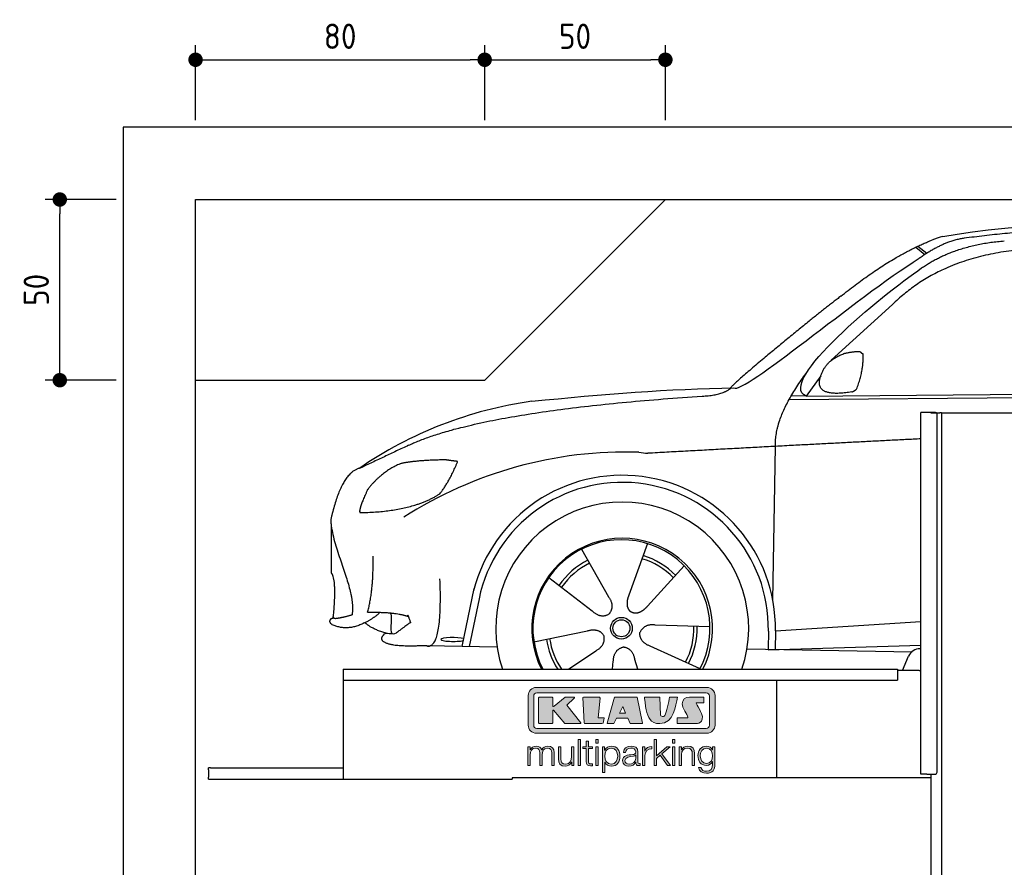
# Model space of a CAD drawing. Header units: millimetres. Extents: x -287 to 6264, y -793 to 3898.
# Tile 2 of 3: x -287 to 2438, y 1552 to 3898. Entities that reach past the tile are written whole.
import ezdxf

# ---------------------------------------------------------------- set-up
doc = ezdxf.new("R2010")
doc.units = ezdxf.units.MM
for name, color, linetype in [('4', 3, 'Continuous'), ('5', 3, 'Continuous'), ('car', 10, 'Continuous'), ('Logo', 7, 'Continuous')]:
    doc.layers.add(name, color=color, linetype=linetype)
doc.styles.get("Standard").update_dxf_attribs({"font": 'ISOCP.SHX'})
doc.dimstyles.new('GEN-ISO$0', dxfattribs={"dimscale": 20, "dimtxt": 3.5, "dimasz": 2, "dimexe": 2, "dimexo": 1, "dimgap": 1.5, "dimtad": 1, "dimdec": 1, "dimlfac": 0.1, "dimdsep": 46, "dimtxsty": 'Standard', "dimblk": 'PUNKT', "dimcen": 2, "dimclrd": 256, "dimclre": 256, "dimclrt": 2, "dimadec": 0, "dimazin": 0, "dimtp": 0.1, "dimtm": 0.1, "dimtfac": 0.71, "dimtdec": 1, "dimtmove": 2, "dimatfit": 3, "dimldrblk": 'PUNKT', "dimfxl": 0, "dimtolj": 1, "dimarcsym": 0})

# ---------------------------------------------------------------- blocks, each defined once
blk = doc.blocks.new('PUNKT')
at = {"layer": '4', "color": 0, "linetype": 'ByBlock'}
blk.add_line((-0.5, 0), (-1, 0), dxfattribs=at)
at = {"layer": '4', "color": 0, "linetype": 'ByBlock', "const_width": 0.5}
blk.add_lwpolyline([(-0.25, 0, 1), (0.25, 0, 1)], format="xyb", close=True, dxfattribs=at)
blk = doc.blocks.new('*D4')
at = {"layer": '5', "lineweight": -2}
for p, q in [((-20, 3400), (-215.7, 3400)), ((-175.7, 2940), (-175.7, 3360)), ((-20, 2900), (-215.7, 2900))]:
    blk.add_line(p, q, dxfattribs=at)
at = {"layer": 'DEFPOINTS', "color": 0}
for p in [(-175.7, 3400), (0, 3400), (0, 2900)]:
    blk.add_point(p, dxfattribs=at)
at = {"layer": '5', "lineweight": -2, "xscale": 40, "yscale": 40, "zscale": 40}
for p, rotation in [((-175.7, 3400), 90), ((-175.7, 2900), 270)]:
    blk.add_blockref('PUNKT', p, dxfattribs=dict(at, rotation=rotation))
at = {"layer": '5', "color": 2, "insert": (-240.7, 3150), "char_height": 70, "attachment_point": 5, "rotation": 90}
blk.add_mtext('\\A1;50', dxfattribs=at)
blk = doc.blocks.new('*D5')
at = {"layer": '5', "lineweight": -2}
for p, q in [((200, 3620), (200, 3826.7)), ((1000, 3620), (1000, 3826.7)), ((240, 3786.7), (960, 3786.7))]:
    blk.add_line(p, q, dxfattribs=at)
at = {"layer": 'DEFPOINTS', "color": 0}
for p in [(1000, 3786.7), (200, 3600), (1000, 3600)]:
    blk.add_point(p, dxfattribs=at)
at = {"layer": '5', "lineweight": -2, "xscale": 40, "yscale": 40, "zscale": 40, "rotation": 180}
blk.add_blockref('PUNKT', (200, 3786.7), dxfattribs=at)
at = {"layer": '5', "lineweight": -2, "xscale": 40, "yscale": 40, "zscale": 40}
blk.add_blockref('PUNKT', (1000, 3786.7), dxfattribs=at)
at = {"layer": '5', "color": 2, "insert": (600, 3851.7), "char_height": 70, "attachment_point": 5}
blk.add_mtext('\\A1;80', dxfattribs=at)
blk = doc.blocks.new('*D6')
at = {"layer": '5', "lineweight": -2}
for p, q in [((1000, 3620), (1000, 3826.7)), ((1500, 3620), (1500, 3826.7)), ((1040, 3786.7), (1460, 3786.7))]:
    blk.add_line(p, q, dxfattribs=at)
at = {"layer": 'DEFPOINTS', "color": 0}
for p in [(1500, 3786.7), (1000, 3600), (1500, 3600)]:
    blk.add_point(p, dxfattribs=at)
at = {"layer": '5', "lineweight": -2, "xscale": 40, "yscale": 40, "zscale": 40, "rotation": 180}
blk.add_blockref('PUNKT', (1000, 3786.7), dxfattribs=at)
at = {"layer": '5', "lineweight": -2, "xscale": 40, "yscale": 40, "zscale": 40}
blk.add_blockref('PUNKT', (1500, 3786.7), dxfattribs=at)
at = {"layer": '5', "color": 2, "insert": (1250, 3851.7), "char_height": 70, "attachment_point": 5}
blk.add_mtext('\\A1;50', dxfattribs=at)
blk = doc.blocks.new('KLAUS')
at = {"layer": 'Logo'}
h = blk.add_hatch(color=8, dxfattribs=at)
h.dxf.hatch_style = 2
edge = h.paths.add_edge_path()
edge.add_spline(control_points=[(3.6, 29.09), (2.88, 29.09), (2.3, 28.51), (2.3, 27.8), (2.3, 27.8), (2.3, 16.11), (2.3, 16.11), (2.3, 15.39), (2.88, 14.81), (3.6, 14.81), (3.6, 14.81), (71.16, 14.81), (71.16, 14.81), (71.88, 14.81), (72.46, 15.39), (72.46, 16.11), (72.46, 16.11), (72.46, 27.8), (72.46, 27.8), (72.46, 28.51), (71.88, 29.09), (71.16, 29.09), (71.16, 29.09), (3.6, 29.09), (3.6, 29.09), (3.6, 29.09), (3.6, 29.09), (3.6, 29.09)], knot_values=[0, 0, 0, 0, 1, 1, 1, 2, 2, 2, 3, 3, 3, 4, 4, 4, 5, 5, 5, 6, 6, 6, 7, 7, 7, 8, 8, 8, 9, 9, 9, 9], degree=3, periodic=0)
edge = h.paths.add_edge_path()
edge.add_spline(control_points=[(3.35, 31.23), (3.35, 31.23), (71.47, 31.23), (71.47, 31.23), (73.26, 31.23), (74.71, 29.77), (74.71, 27.99), (74.71, 27.99), (74.71, 16.17), (74.71, 16.17), (74.71, 14.38), (73.26, 12.93), (71.47, 12.93), (71.47, 12.93), (3.35, 12.93), (3.35, 12.93), (1.56, 12.93), (0.11, 14.38), (0.11, 16.17), (0.11, 16.17), (0.11, 27.99), (0.11, 27.99), (0.11, 29.77), (1.56, 31.23), (3.35, 31.23), (3.35, 31.23), (3.35, 31.23), (3.35, 31.23)], knot_values=[0, 0, 0, 0, 1, 1, 1, 2, 2, 2, 3, 3, 3, 4, 4, 4, 5, 5, 5, 6, 6, 6, 7, 7, 7, 8, 8, 8, 9, 9, 9, 9], degree=3, periodic=0)
h = blk.add_hatch(color=8, dxfattribs=at)
h.dxf.hatch_style = 2
edge = h.paths.add_edge_path()
edge.add_spline(control_points=[(4.5, 27.33), (4.5, 27.33), (9.7, 27.33), (9.7, 27.33), (9.84, 27.33), (9.96, 27.22), (9.96, 27.08), (9.96, 27.08), (9.96, 23.69), (9.96, 23.69), (9.96, 23.69), (9.94, 23.64), (10.04, 23.59), (10.14, 23.53), (10.2, 23.57), (10.2, 23.57), (10.2, 23.57), (10.51, 23.75), (10.51, 23.75), (10.51, 23.75), (14.94, 27.33), (14.94, 27.33), (14.94, 27.33), (18.41, 27.33), (18.41, 27.33), (18.41, 27.33), (18.49, 27.33), (18.56, 27.2), (18.65, 27.04), (18.53, 26.91), (18.53, 26.91), (18.53, 26.91), (15.49, 24.11), (15.49, 24.11), (15.49, 24.11), (21.14, 17.06), (21.14, 17.06), (21.14, 17.06), (21.13, 16.91), (21.13, 16.91), (21.08, 16.84), (20.99, 16.82), (20.99, 16.82), (20.99, 16.82), (14.7, 16.82), (14.7, 16.82), (14.7, 16.82), (10.26, 22.17), (10.26, 22.17), (10.26, 22.17), (10.19, 22.24), (10.08, 22.21), (9.97, 22.18), (9.96, 22.11), (9.96, 22.11), (9.96, 22.11), (9.96, 17.08), (9.96, 17.08), (9.96, 16.94), (9.84, 16.82), (9.7, 16.82), (9.7, 16.82), (4.5, 16.82), (4.5, 16.82), (4.36, 16.82), (4.25, 16.94), (4.25, 17.08), (4.25, 17.08), (4.25, 27.08), (4.25, 27.08), (4.25, 27.22), (4.36, 27.33), (4.5, 27.33), (4.5, 27.33), (4.5, 27.33), (4.5, 27.33)], knot_values=[0, 0, 0, 0, 1, 1, 1, 2, 2, 2, 3, 3, 3, 4, 4, 4, 5, 5, 5, 6, 6, 6, 7, 7, 7, 8, 8, 8, 9, 9, 9, 10, 10, 10, 11, 11, 11, 12, 12, 12, 13, 13, 13, 14, 14, 14, 15, 15, 15, 16, 16, 16, 17, 17, 17, 18, 18, 18, 19, 19, 19, 20, 20, 20, 21, 21, 21, 22, 22, 22, 23, 23, 23, 24, 24, 24, 25, 25, 25, 25], degree=3, periodic=0)
h = blk.add_hatch(color=8, dxfattribs=at)
h.dxf.hatch_style = 2
h.paths.add_polyline_path([(22.42, 17.06), (21.97, 27.15), (22.24, 27.33), (28.55, 27.33), (28.86, 26.97), (28.01, 19.08), (30.26, 19.07), (30.44, 18.95), (30.08, 16.95), (29.49, 16.82), (22.6, 16.82)])
h = blk.add_hatch(color=8, dxfattribs=at)
h.paths.add_polyline_path([(36.52, 21.01), (38.93, 21.01), (37.87, 23.57)])
h.paths.add_polyline_path([(34.52, 27.33), (43.65, 27.33), (45.76, 16.94), (45.57, 16.82), (40.83, 16.82), (39.89, 18.95), (35.42, 18.95), (34.27, 16.82), (31.78, 16.82), (31.66, 17)])
h = blk.add_hatch(color=8, dxfattribs=at)
h.dxf.hatch_style = 2
edge = h.paths.add_edge_path()
edge.add_spline(control_points=[(52.69, 27.32), (52.69, 27.32), (52.88, 20.14), (52.88, 20.14), (53.01, 19.89), (53.2, 19.77), (53.43, 19.71), (53.91, 19.59), (54.43, 19.57), (54.64, 20.03), (55.23, 21.34), (56.27, 25.45), (56.6, 27.33), (56.6, 27.33), (59.77, 27.33), (59.77, 27.33), (58.77, 23.9), (58.56, 16.82), (52.63, 16.76), (48.72, 16.72), (48.01, 19.35), (47.27, 22.24), (46.89, 23.68), (46.54, 27.33), (46.54, 27.33), (46.54, 27.33), (52.69, 27.32), (52.69, 27.32), (52.69, 27.32), (52.69, 27.32), (52.69, 27.32)], knot_values=[0, 0, 0, 0, 1, 1, 1, 2, 2, 2, 3, 3, 3, 4, 4, 4, 5, 5, 5, 6, 6, 6, 7, 7, 7, 8, 8, 8, 9, 9, 9, 10, 10, 10, 10], degree=3, periodic=0)
h = blk.add_hatch(color=8, dxfattribs=at)
h.dxf.hatch_style = 2
edge = h.paths.add_edge_path()
edge.add_spline(control_points=[(64.46, 27.33), (64.46, 27.33), (70.31, 27.33), (70.31, 27.33), (70.31, 26.52), (70.31, 26.02), (70.31, 25.12), (70.31, 25.12), (67.3, 25.12), (67.3, 25.12), (67.24, 25.04), (67.25, 25.11), (67.25, 24.91), (67.25, 24.88), (69.73, 20.38), (69.73, 19.57), (69.73, 16.4), (67.22, 16.81), (65.9, 16.82), (65.9, 16.82), (59.59, 16.82), (59.59, 16.82), (59.59, 17.76), (59.59, 18.23), (59.59, 19.14), (59.59, 19.14), (63.75, 19.14), (63.75, 19.14), (63.82, 19.22), (63.81, 19.11), (63.81, 19.31), (63.81, 20.32), (61.58, 23.06), (61.58, 24.63), (61.58, 26.33), (62.83, 27.34), (64.46, 27.33), (64.46, 27.33), (64.46, 27.33), (64.46, 27.33)], knot_values=[0, 0, 0, 0, 1, 1, 1, 2, 2, 2, 3, 3, 3, 4, 4, 4, 5, 5, 5, 6, 6, 6, 7, 7, 7, 8, 8, 8, 9, 9, 9, 10, 10, 10, 11, 11, 11, 12, 12, 12, 13, 13, 13, 13], degree=3, periodic=0)
h = blk.add_hatch(color=30, dxfattribs=at)
h.dxf.hatch_style = 2
h.paths.add_polyline_path([(20.07, 0), (20.99, 0), (20.99, 10.45), (20.07, 10.45)])
h = blk.add_hatch(color=30, dxfattribs=at)
h.dxf.hatch_style = 2
edge = h.paths.add_edge_path()
edge.add_spline(control_points=[(24.22, 9.82), (24.22, 9.82), (23.3, 9.82), (23.3, 9.82), (23.3, 9.82), (23.3, 7.55), (23.3, 7.55), (23.3, 7.55), (21.98, 7.55), (21.98, 7.55), (21.98, 7.55), (21.98, 6.78), (21.98, 6.78), (21.98, 6.78), (23.3, 6.78), (23.3, 6.78), (23.3, 6.78), (23.3, 1.61), (23.3, 1.61), (23.28, 0.32), (23.71, -0.09), (24.94, -0.09), (25.22, -0.09), (25.48, -0.06), (25.76, -0.06), (25.76, -0.06), (25.76, 0.73), (25.76, 0.73), (25.5, 0.7), (25.23, 0.69), (24.97, 0.69), (24.31, 0.73), (24.22, 1.08), (24.22, 1.68), (24.22, 1.68), (24.22, 6.78), (24.22, 6.78), (24.22, 6.78), (25.76, 6.78), (25.76, 6.78), (25.76, 6.78), (25.76, 7.55), (25.76, 7.55), (25.76, 7.55), (24.22, 7.55), (24.22, 7.55), (24.22, 7.55), (24.22, 9.82), (24.22, 9.82), (24.22, 9.82), (24.22, 9.82), (24.22, 9.82)], knot_values=[0, 0, 0, 0, 1, 1, 1, 2, 2, 2, 3, 3, 3, 4, 4, 4, 5, 5, 5, 6, 6, 6, 7, 7, 7, 8, 8, 8, 9, 9, 9, 10, 10, 10, 11, 11, 11, 12, 12, 12, 13, 13, 13, 14, 14, 14, 15, 15, 15, 16, 16, 16, 17, 17, 17, 17], degree=3, periodic=0)
h = blk.add_hatch(color=30, dxfattribs=at)
h.paths.add_polyline_path([(27.1, 0), (28.03, 0), (28.03, 7.55), (27.1, 7.55)])
h.paths.add_polyline_path([(27.1, 8.98), (28.03, 8.98), (28.03, 10.45), (27.1, 10.45)])
h = blk.add_hatch(color=30, dxfattribs=at)
h.dxf.hatch_style = 2
h.paths.add_polyline_path([(50.4, 0), (51.32, 0), (51.32, 2.87), (52.82, 4.11), (55.8, 0), (56.96, 0), (53.52, 4.76), (56.74, 7.55), (55.51, 7.55), (51.32, 3.89), (51.32, 10.45), (50.4, 10.45)])
h = blk.add_hatch(color=30, dxfattribs=at)
h.paths.add_polyline_path([(57.74, 0), (58.66, 0), (58.66, 7.55), (57.74, 7.55)])
h.paths.add_polyline_path([(57.74, 8.98), (58.66, 8.98), (58.66, 10.45), (57.74, 10.45)])
h = blk.add_hatch(color=30, dxfattribs=at)
h.dxf.hatch_style = 2
edge = h.paths.add_edge_path()
edge.add_spline(control_points=[(0, 0), (0, 0), (0.92, 0), (0.92, 0), (0.92, 0), (0.92, 4.22), (0.92, 4.22), (0.94, 5.8), (1.58, 7), (3.18, 7), (4.35, 7), (4.77, 6.15), (4.76, 5.12), (4.76, 5.12), (4.76, 0), (4.76, 0), (4.76, 0), (5.68, 0), (5.68, 0), (5.68, 0), (5.68, 4.27), (5.68, 4.27), (5.68, 5.68), (6.14, 7), (7.73, 7), (9.05, 7), (9.52, 6.32), (9.52, 5.08), (9.52, 5.08), (9.52, 0), (9.52, 0), (9.52, 0), (10.44, 0), (10.44, 0), (10.44, 0), (10.44, 5.12), (10.44, 5.12), (10.44, 6.91), (9.59, 7.77), (7.94, 7.77), (6.94, 7.77), (5.99, 7.29), (5.54, 6.3), (5.26, 7.29), (4.36, 7.77), (3.37, 7.77), (2.17, 7.77), (1.38, 7.19), (0.89, 6.28), (0.89, 6.28), (0.85, 6.28), (0.85, 6.28), (0.85, 6.28), (0.85, 7.55), (0.85, 7.55), (0.85, 7.55), (0, 7.55), (0, 7.55), (0, 7.55), (0, 0), (0, 0), (0, 0), (0, 0), (0, 0)], knot_values=[0, 0, 0, 0, 1, 1, 1, 2, 2, 2, 3, 3, 3, 4, 4, 4, 5, 5, 5, 6, 6, 6, 7, 7, 7, 8, 8, 8, 9, 9, 9, 10, 10, 10, 11, 11, 11, 12, 12, 12, 13, 13, 13, 14, 14, 14, 15, 15, 15, 16, 16, 16, 17, 17, 17, 18, 18, 18, 19, 19, 19, 20, 20, 20, 21, 21, 21, 21], degree=3, periodic=0)
h = blk.add_hatch(color=30, dxfattribs=at)
h.dxf.hatch_style = 2
edge = h.paths.add_edge_path()
edge.add_spline(control_points=[(18.31, 7.55), (18.31, 7.55), (17.39, 7.55), (17.39, 7.55), (17.39, 7.55), (17.39, 3.59), (17.39, 3.59), (17.39, 2.05), (16.7, 0.56), (15.12, 0.56), (13.66, 0.56), (13.15, 1.27), (13.1, 2.64), (13.1, 2.64), (13.1, 7.55), (13.1, 7.55), (13.1, 7.55), (12.18, 7.55), (12.18, 7.55), (12.18, 7.55), (12.18, 2.65), (12.18, 2.65), (12.18, 0.89), (12.93, -0.22), (14.83, -0.22), (15.96, -0.22), (16.95, 0.35), (17.44, 1.36), (17.44, 1.36), (17.47, 1.36), (17.47, 1.36), (17.47, 1.36), (17.47, 0), (17.47, 0), (17.47, 0), (18.31, 0), (18.31, 0), (18.31, 0), (18.31, 7.55), (18.31, 7.55), (18.31, 7.55), (18.31, 7.55), (18.31, 7.55)], knot_values=[0, 0, 0, 0, 1, 1, 1, 2, 2, 2, 3, 3, 3, 4, 4, 4, 5, 5, 5, 6, 6, 6, 7, 7, 7, 8, 8, 8, 9, 9, 9, 10, 10, 10, 11, 11, 11, 12, 12, 12, 13, 13, 13, 14, 14, 14, 14], degree=3, periodic=0)
h = blk.add_hatch(color=30, dxfattribs=at)
edge = h.paths.add_edge_path()
edge.add_spline(control_points=[(35.84, 3.78), (35.84, 2.21), (35.12, 0.56), (33.37, 0.56), (31.4, 0.56), (30.72, 2.21), (30.72, 3.78), (30.72, 5.49), (31.33, 7), (33.37, 7), (35.12, 7), (35.84, 5.34), (35.84, 3.78), (35.84, 3.78), (35.84, 3.78), (35.84, 3.78)], knot_values=[0, 0, 0, 0, 1, 1, 1, 2, 2, 2, 3, 3, 3, 4, 4, 4, 5, 5, 5, 5], degree=3, periodic=0)
edge = h.paths.add_edge_path()
edge.add_spline(control_points=[(29.79, -2.8), (29.79, -2.8), (30.72, -2.8), (30.72, -2.8), (30.72, -2.8), (30.72, 1.43), (30.72, 1.43), (30.72, 1.43), (30.74, 1.43), (30.74, 1.43), (31.14, 0.35), (32.24, -0.22), (33.37, -0.22), (35.66, -0.22), (36.76, 1.64), (36.76, 3.78), (36.76, 5.91), (35.66, 7.77), (33.37, 7.77), (32.15, 7.77), (31.1, 7.14), (30.67, 6.12), (30.67, 6.12), (30.64, 6.12), (30.64, 6.12), (30.64, 6.12), (30.64, 7.55), (30.64, 7.55), (30.64, 7.55), (29.79, 7.55), (29.79, 7.55), (29.79, 7.55), (29.79, -2.8), (29.79, -2.8), (29.79, -2.8), (29.79, -2.8), (29.79, -2.8)], knot_values=[0, 0, 0, 0, 1, 1, 1, 2, 2, 2, 3, 3, 3, 4, 4, 4, 5, 5, 5, 6, 6, 6, 7, 7, 7, 8, 8, 8, 9, 9, 9, 10, 10, 10, 11, 11, 11, 12, 12, 12, 12], degree=3, periodic=0)
h = blk.add_hatch(color=30, dxfattribs=at)
edge = h.paths.add_edge_path()
edge.add_spline(control_points=[(43.03, 2.93), (43.04, 1.45), (41.8, 0.56), (40.39, 0.56), (39.53, 0.56), (38.71, 1.13), (38.71, 2.05), (38.71, 3.53), (40.66, 3.51), (42.22, 3.79), (42.47, 3.84), (42.88, 3.91), (43, 4.13), (43, 4.13), (43.03, 4.13), (43.03, 4.13), (43.03, 4.13), (43.03, 2.93), (43.03, 2.93), (43.03, 2.93), (43.03, 2.93), (43.03, 2.93)], knot_values=[0, 0, 0, 0, 1, 1, 1, 2, 2, 2, 3, 3, 3, 4, 4, 4, 5, 5, 5, 6, 6, 6, 7, 7, 7, 7], degree=3, periodic=0)
edge = h.paths.add_edge_path()
edge.add_spline(control_points=[(39.03, 5.24), (39.06, 6.47), (39.91, 7), (41.05, 7), (42.14, 7), (43.03, 6.69), (43.03, 5.45), (43.03, 4.61), (42.6, 4.51), (41.84, 4.42), (39.85, 4.19), (37.79, 4.11), (37.79, 1.99), (37.79, 0.47), (38.93, -0.22), (40.32, -0.22), (41.77, -0.22), (42.43, 0.34), (43.07, 1.32), (43.07, 1.32), (43.1, 1.32), (43.1, 1.32), (43.1, 0.53), (43.25, 0), (44.19, 0), (44.43, 0), (44.58, 0.01), (44.79, 0.06), (44.79, 0.06), (44.79, 0.83), (44.79, 0.83), (44.71, 0.81), (44.6, 0.78), (44.49, 0.78), (44.13, 0.78), (43.95, 0.98), (43.95, 1.33), (43.95, 1.33), (43.95, 5.34), (43.95, 5.34), (43.95, 7.36), (42.5, 7.77), (41.17, 7.77), (39.44, 7.77), (38.2, 7.01), (38.11, 5.24), (38.11, 5.24), (39.03, 5.24), (39.03, 5.24), (39.03, 5.24), (39.03, 5.24), (39.03, 5.24)], knot_values=[0, 0, 0, 0, 1, 1, 1, 2, 2, 2, 3, 3, 3, 4, 4, 4, 5, 5, 5, 6, 6, 6, 7, 7, 7, 8, 8, 8, 9, 9, 9, 10, 10, 10, 11, 11, 11, 12, 12, 12, 13, 13, 13, 14, 14, 14, 15, 15, 15, 16, 16, 16, 17, 17, 17, 17], degree=3, periodic=0)
h = blk.add_hatch(color=30, dxfattribs=at)
h.dxf.hatch_style = 2
edge = h.paths.add_edge_path()
edge.add_spline(control_points=[(45.79, 0), (45.79, 0), (46.71, 0), (46.71, 0), (46.71, 0), (46.71, 4.03), (46.71, 4.03), (46.71, 5.59), (47.85, 6.82), (49.52, 6.73), (49.52, 6.73), (49.52, 7.66), (49.52, 7.66), (48.16, 7.72), (47.14, 7), (46.67, 5.78), (46.67, 5.78), (46.64, 5.78), (46.64, 5.78), (46.64, 5.78), (46.64, 7.55), (46.64, 7.55), (46.64, 7.55), (45.79, 7.55), (45.79, 7.55), (45.79, 7.55), (45.79, 0), (45.79, 0), (45.79, 0), (45.79, 0), (45.79, 0)], knot_values=[0, 0, 0, 0, 1, 1, 1, 2, 2, 2, 3, 3, 3, 4, 4, 4, 5, 5, 5, 6, 6, 6, 7, 7, 7, 8, 8, 8, 9, 9, 9, 10, 10, 10, 10], degree=3, periodic=0)
h = blk.add_hatch(color=30, dxfattribs=at)
h.dxf.hatch_style = 2
edge = h.paths.add_edge_path()
edge.add_spline(control_points=[(60.41, 0), (60.41, 0), (61.33, 0), (61.33, 0), (61.33, 0), (61.33, 4.41), (61.33, 4.41), (61.36, 5.89), (62.24, 7), (63.7, 7), (65.2, 7), (65.62, 6.02), (65.62, 4.71), (65.62, 4.71), (65.62, 0), (65.62, 0), (65.62, 0), (66.54, 0), (66.54, 0), (66.54, 0), (66.54, 4.86), (66.54, 4.86), (66.54, 6.66), (65.9, 7.77), (63.78, 7.77), (62.71, 7.77), (61.7, 7.16), (61.36, 6.25), (61.36, 6.25), (61.33, 6.25), (61.33, 6.25), (61.33, 6.25), (61.33, 7.55), (61.33, 7.55), (61.33, 7.55), (60.41, 7.55), (60.41, 7.55), (60.41, 7.55), (60.41, 0), (60.41, 0), (60.41, 0), (60.41, 0), (60.41, 0)], knot_values=[0, 0, 0, 0, 1, 1, 1, 2, 2, 2, 3, 3, 3, 4, 4, 4, 5, 5, 5, 6, 6, 6, 7, 7, 7, 8, 8, 8, 9, 9, 9, 10, 10, 10, 11, 11, 11, 12, 12, 12, 13, 13, 13, 14, 14, 14, 14], degree=3, periodic=0)
h = blk.add_hatch(color=30, dxfattribs=at)
edge = h.paths.add_edge_path()
edge.add_spline(control_points=[(71.32, 0.86), (69.62, 0.86), (68.83, 2.34), (68.83, 3.86), (68.83, 5.43), (69.56, 7), (71.32, 7), (73.06, 7), (73.75, 5.34), (73.75, 3.86), (73.75, 2.33), (72.91, 0.86), (71.32, 0.86), (71.32, 0.86), (71.32, 0.86), (71.32, 0.86)], knot_values=[0, 0, 0, 0, 1, 1, 1, 2, 2, 2, 3, 3, 3, 4, 4, 4, 5, 5, 5, 5], degree=3, periodic=0)
edge = h.paths.add_edge_path()
edge.add_spline(control_points=[(74.67, 7.55), (74.67, 7.55), (73.75, 7.55), (73.75, 7.55), (73.75, 7.55), (73.75, 6.25), (73.75, 6.25), (73.75, 6.25), (73.72, 6.25), (73.72, 6.25), (73.35, 7.09), (72.41, 7.77), (71.32, 7.77), (69.13, 7.77), (67.9, 6.05), (67.9, 3.97), (67.9, 1.82), (68.9, 0.09), (71.32, 0.09), (72.4, 0.09), (73.29, 0.72), (73.72, 1.64), (73.72, 1.64), (73.75, 1.64), (73.75, 1.64), (73.75, 1.64), (73.75, 0.61), (73.75, 0.61), (73.75, -1.23), (73.01, -2.24), (71.32, -2.24), (70.29, -2.24), (69.31, -1.85), (69.1, -0.73), (69.1, -0.73), (68.18, -0.73), (68.18, -0.73), (68.31, -2.34), (69.81, -3.02), (71.32, -3.02), (73.79, -3.02), (74.65, -1.64), (74.67, 0.61), (74.67, 0.61), (74.67, 7.55), (74.67, 7.55), (74.67, 7.55), (74.67, 7.55), (74.67, 7.55)], knot_values=[0, 0, 0, 0, 1, 1, 1, 2, 2, 2, 3, 3, 3, 4, 4, 4, 5, 5, 5, 6, 6, 6, 7, 7, 7, 8, 8, 8, 9, 9, 9, 10, 10, 10, 11, 11, 11, 12, 12, 12, 13, 13, 13, 14, 14, 14, 15, 15, 15, 16, 16, 16, 16], degree=3, periodic=0)
at = {"layer": 'Logo', "lineweight": 0}
for points in [[(22.42, 17.06), (21.97, 27.15), (22.24, 27.33), (28.55, 27.33), (28.86, 26.97), (28.01, 19.08), (30.26, 19.07), (30.44, 18.95), (30.08, 16.95), (29.49, 16.82), (22.6, 16.82), (22.42, 17.06), (22.42, 17.06)], [(34.52, 27.33), (43.65, 27.33), (45.76, 16.94), (45.57, 16.82), (40.83, 16.82), (39.89, 18.95), (35.42, 18.95), (34.27, 16.82), (31.78, 16.82), (31.66, 17), (34.52, 27.33), (34.52, 27.33)], [(36.52, 21.01), (38.93, 21.01), (37.87, 23.57), (36.52, 21.01), (36.52, 21.01)], [(20.07, 0), (20.99, 0), (20.99, 10.45), (20.07, 10.45), (20.07, 0), (20.07, 0)], [(27.1, 8.98), (28.03, 8.98), (28.03, 10.45), (27.1, 10.45), (27.1, 8.98), (27.1, 8.98)], [(50.4, 0), (51.32, 0), (51.32, 2.87), (52.82, 4.11), (55.8, 0), (56.96, 0), (53.52, 4.76), (56.74, 7.55), (55.51, 7.55), (51.32, 3.89), (51.32, 10.45), (50.4, 10.45), (50.4, 0), (50.4, 0)], [(57.74, 8.98), (58.66, 8.98), (58.66, 10.45), (57.74, 10.45), (57.74, 8.98), (57.74, 8.98)], [(27.1, 0), (28.03, 0), (28.03, 7.55), (27.1, 7.55), (27.1, 0), (27.1, 0)], [(57.74, 0), (58.66, 0), (58.66, 7.55), (57.74, 7.55), (57.74, 0), (57.74, 0)]]:
    blk.add_lwpolyline(points, dxfattribs=at)
for points, knots in [([(3.35, 31.23), (3.35, 31.23), (71.47, 31.23), (71.47, 31.23), (73.26, 31.23), (74.71, 29.77), (74.71, 27.99), (74.71, 27.99), (74.71, 16.17), (74.71, 16.17), (74.71, 14.38), (73.26, 12.93), (71.47, 12.93), (71.47, 12.93), (3.35, 12.93), (3.35, 12.93), (1.56, 12.93), (0.11, 14.38), (0.11, 16.17), (0.11, 16.17), (0.11, 27.99), (0.11, 27.99), (0.11, 29.77), (1.56, 31.23), (3.35, 31.23), (3.35, 31.23), (3.35, 31.23), (3.35, 31.23)], [0, 0, 0, 0, 1, 1, 1, 2, 2, 2, 3, 3, 3, 4, 4, 4, 5, 5, 5, 6, 6, 6, 7, 7, 7, 8, 8, 8, 9, 9, 9, 9]), ([(3.6, 29.09), (2.88, 29.09), (2.3, 28.51), (2.3, 27.8), (2.3, 27.8), (2.3, 16.11), (2.3, 16.11), (2.3, 15.39), (2.88, 14.81), (3.6, 14.81), (3.6, 14.81), (71.16, 14.81), (71.16, 14.81), (71.88, 14.81), (72.46, 15.39), (72.46, 16.11), (72.46, 16.11), (72.46, 27.8), (72.46, 27.8), (72.46, 28.51), (71.88, 29.09), (71.16, 29.09), (71.16, 29.09), (3.6, 29.09), (3.6, 29.09), (3.6, 29.09), (3.6, 29.09), (3.6, 29.09)], [0, 0, 0, 0, 1, 1, 1, 2, 2, 2, 3, 3, 3, 4, 4, 4, 5, 5, 5, 6, 6, 6, 7, 7, 7, 8, 8, 8, 9, 9, 9, 9]), ([(4.5, 27.33), (4.5, 27.33), (9.7, 27.33), (9.7, 27.33), (9.84, 27.33), (9.96, 27.22), (9.96, 27.08), (9.96, 27.08), (9.96, 23.69), (9.96, 23.69), (9.96, 23.69), (9.94, 23.64), (10.04, 23.59), (10.14, 23.53), (10.2, 23.57), (10.2, 23.57), (10.2, 23.57), (10.51, 23.75), (10.51, 23.75), (10.51, 23.75), (14.94, 27.33), (14.94, 27.33), (14.94, 27.33), (18.41, 27.33), (18.41, 27.33), (18.41, 27.33), (18.49, 27.33), (18.56, 27.2), (18.65, 27.04), (18.53, 26.91), (18.53, 26.91), (18.53, 26.91), (15.49, 24.11), (15.49, 24.11), (15.49, 24.11), (21.14, 17.06), (21.14, 17.06), (21.14, 17.06), (21.13, 16.91), (21.13, 16.91), (21.08, 16.84), (20.99, 16.82), (20.99, 16.82), (20.99, 16.82), (14.7, 16.82), (14.7, 16.82), (14.7, 16.82), (10.26, 22.17), (10.26, 22.17), (10.26, 22.17), (10.19, 22.24), (10.08, 22.21), (9.97, 22.18), (9.96, 22.11), (9.96, 22.11), (9.96, 22.11), (9.96, 17.08), (9.96, 17.08), (9.96, 16.94), (9.84, 16.82), (9.7, 16.82), (9.7, 16.82), (4.5, 16.82), (4.5, 16.82), (4.36, 16.82), (4.25, 16.94), (4.25, 17.08), (4.25, 17.08), (4.25, 27.08), (4.25, 27.08), (4.25, 27.22), (4.36, 27.33), (4.5, 27.33), (4.5, 27.33), (4.5, 27.33), (4.5, 27.33)], [0, 0, 0, 0, 1, 1, 1, 2, 2, 2, 3, 3, 3, 4, 4, 4, 5, 5, 5, 6, 6, 6, 7, 7, 7, 8, 8, 8, 9, 9, 9, 10, 10, 10, 11, 11, 11, 12, 12, 12, 13, 13, 13, 14, 14, 14, 15, 15, 15, 16, 16, 16, 17, 17, 17, 18, 18, 18, 19, 19, 19, 20, 20, 20, 21, 21, 21, 22, 22, 22, 23, 23, 23, 24, 24, 24, 25, 25, 25, 25]), ([(52.69, 27.32), (52.69, 27.32), (52.88, 20.14), (52.88, 20.14), (53.01, 19.89), (53.2, 19.77), (53.43, 19.71), (53.91, 19.59), (54.43, 19.57), (54.64, 20.03), (55.23, 21.34), (56.27, 25.45), (56.6, 27.33), (56.6, 27.33), (59.77, 27.33), (59.77, 27.33), (58.77, 23.9), (58.56, 16.82), (52.63, 16.76), (48.72, 16.72), (48.01, 19.35), (47.27, 22.24), (46.89, 23.68), (46.54, 27.33), (46.54, 27.33), (46.54, 27.33), (52.69, 27.32), (52.69, 27.32), (52.69, 27.32), (52.69, 27.32), (52.69, 27.32)], [0, 0, 0, 0, 1, 1, 1, 2, 2, 2, 3, 3, 3, 4, 4, 4, 5, 5, 5, 6, 6, 6, 7, 7, 7, 8, 8, 8, 9, 9, 9, 10, 10, 10, 10]), ([(64.46, 27.33), (64.46, 27.33), (70.31, 27.33), (70.31, 27.33), (70.31, 26.52), (70.31, 26.02), (70.31, 25.12), (70.31, 25.12), (67.3, 25.12), (67.3, 25.12), (67.24, 25.04), (67.25, 25.11), (67.25, 24.91), (67.25, 24.88), (69.73, 20.38), (69.73, 19.57), (69.73, 16.4), (67.22, 16.81), (65.9, 16.82), (65.9, 16.82), (59.59, 16.82), (59.59, 16.82), (59.59, 17.76), (59.59, 18.23), (59.59, 19.14), (59.59, 19.14), (63.75, 19.14), (63.75, 19.14), (63.82, 19.22), (63.81, 19.11), (63.81, 19.31), (63.81, 20.32), (61.58, 23.06), (61.58, 24.63), (61.58, 26.33), (62.83, 27.34), (64.46, 27.33), (64.46, 27.33), (64.46, 27.33), (64.46, 27.33)], [0, 0, 0, 0, 1, 1, 1, 2, 2, 2, 3, 3, 3, 4, 4, 4, 5, 5, 5, 6, 6, 6, 7, 7, 7, 8, 8, 8, 9, 9, 9, 10, 10, 10, 11, 11, 11, 12, 12, 12, 13, 13, 13, 13]), ([(24.22, 9.82), (24.22, 9.82), (23.3, 9.82), (23.3, 9.82), (23.3, 9.82), (23.3, 7.55), (23.3, 7.55), (23.3, 7.55), (21.98, 7.55), (21.98, 7.55), (21.98, 7.55), (21.98, 6.78), (21.98, 6.78), (21.98, 6.78), (23.3, 6.78), (23.3, 6.78), (23.3, 6.78), (23.3, 1.61), (23.3, 1.61), (23.28, 0.32), (23.71, -0.09), (24.94, -0.09), (25.22, -0.09), (25.48, -0.06), (25.76, -0.06), (25.76, -0.06), (25.76, 0.73), (25.76, 0.73), (25.5, 0.7), (25.23, 0.69), (24.97, 0.69), (24.31, 0.73), (24.22, 1.08), (24.22, 1.68), (24.22, 1.68), (24.22, 6.78), (24.22, 6.78), (24.22, 6.78), (25.76, 6.78), (25.76, 6.78), (25.76, 6.78), (25.76, 7.55), (25.76, 7.55), (25.76, 7.55), (24.22, 7.55), (24.22, 7.55), (24.22, 7.55), (24.22, 9.82), (24.22, 9.82), (24.22, 9.82), (24.22, 9.82), (24.22, 9.82)], [0, 0, 0, 0, 1, 1, 1, 2, 2, 2, 3, 3, 3, 4, 4, 4, 5, 5, 5, 6, 6, 6, 7, 7, 7, 8, 8, 8, 9, 9, 9, 10, 10, 10, 11, 11, 11, 12, 12, 12, 13, 13, 13, 14, 14, 14, 15, 15, 15, 16, 16, 16, 17, 17, 17, 17]), ([(0, 0), (0, 0), (0.92, 0), (0.92, 0), (0.92, 0), (0.92, 4.22), (0.92, 4.22), (0.94, 5.8), (1.58, 7), (3.18, 7), (4.35, 7), (4.77, 6.15), (4.76, 5.12), (4.76, 5.12), (4.76, 0), (4.76, 0), (4.76, 0), (5.68, 0), (5.68, 0), (5.68, 0), (5.68, 4.27), (5.68, 4.27), (5.68, 5.68), (6.14, 7), (7.73, 7), (9.05, 7), (9.52, 6.32), (9.52, 5.08), (9.52, 5.08), (9.52, 0), (9.52, 0), (9.52, 0), (10.44, 0), (10.44, 0), (10.44, 0), (10.44, 5.12), (10.44, 5.12), (10.44, 6.91), (9.59, 7.77), (7.94, 7.77), (6.94, 7.77), (5.99, 7.29), (5.54, 6.3), (5.26, 7.29), (4.36, 7.77), (3.37, 7.77), (2.17, 7.77), (1.38, 7.19), (0.89, 6.28), (0.89, 6.28), (0.85, 6.28), (0.85, 6.28), (0.85, 6.28), (0.85, 7.55), (0.85, 7.55), (0.85, 7.55), (0, 7.55), (0, 7.55), (0, 7.55), (0, 0), (0, 0), (0, 0), (0, 0), (0, 0)], [0, 0, 0, 0, 1, 1, 1, 2, 2, 2, 3, 3, 3, 4, 4, 4, 5, 5, 5, 6, 6, 6, 7, 7, 7, 8, 8, 8, 9, 9, 9, 10, 10, 10, 11, 11, 11, 12, 12, 12, 13, 13, 13, 14, 14, 14, 15, 15, 15, 16, 16, 16, 17, 17, 17, 18, 18, 18, 19, 19, 19, 20, 20, 20, 21, 21, 21, 21]), ([(18.31, 7.55), (18.31, 7.55), (17.39, 7.55), (17.39, 7.55), (17.39, 7.55), (17.39, 3.59), (17.39, 3.59), (17.39, 2.05), (16.7, 0.56), (15.12, 0.56), (13.66, 0.56), (13.15, 1.27), (13.1, 2.64), (13.1, 2.64), (13.1, 7.55), (13.1, 7.55), (13.1, 7.55), (12.18, 7.55), (12.18, 7.55), (12.18, 7.55), (12.18, 2.65), (12.18, 2.65), (12.18, 0.89), (12.93, -0.22), (14.83, -0.22), (15.96, -0.22), (16.95, 0.35), (17.44, 1.36), (17.44, 1.36), (17.47, 1.36), (17.47, 1.36), (17.47, 1.36), (17.47, 0), (17.47, 0), (17.47, 0), (18.31, 0), (18.31, 0), (18.31, 0), (18.31, 7.55), (18.31, 7.55), (18.31, 7.55), (18.31, 7.55), (18.31, 7.55)], [0, 0, 0, 0, 1, 1, 1, 2, 2, 2, 3, 3, 3, 4, 4, 4, 5, 5, 5, 6, 6, 6, 7, 7, 7, 8, 8, 8, 9, 9, 9, 10, 10, 10, 11, 11, 11, 12, 12, 12, 13, 13, 13, 14, 14, 14, 14]), ([(29.79, -2.8), (29.79, -2.8), (30.72, -2.8), (30.72, -2.8), (30.72, -2.8), (30.72, 1.43), (30.72, 1.43), (30.72, 1.43), (30.74, 1.43), (30.74, 1.43), (31.14, 0.35), (32.24, -0.22), (33.37, -0.22), (35.66, -0.22), (36.76, 1.64), (36.76, 3.78), (36.76, 5.91), (35.66, 7.77), (33.37, 7.77), (32.15, 7.77), (31.1, 7.14), (30.67, 6.12), (30.67, 6.12), (30.64, 6.12), (30.64, 6.12), (30.64, 6.12), (30.64, 7.55), (30.64, 7.55), (30.64, 7.55), (29.79, 7.55), (29.79, 7.55), (29.79, 7.55), (29.79, -2.8), (29.79, -2.8), (29.79, -2.8), (29.79, -2.8), (29.79, -2.8)], [0, 0, 0, 0, 1, 1, 1, 2, 2, 2, 3, 3, 3, 4, 4, 4, 5, 5, 5, 6, 6, 6, 7, 7, 7, 8, 8, 8, 9, 9, 9, 10, 10, 10, 11, 11, 11, 12, 12, 12, 12]), ([(35.84, 3.78), (35.84, 2.21), (35.12, 0.56), (33.37, 0.56), (31.4, 0.56), (30.72, 2.21), (30.72, 3.78), (30.72, 5.49), (31.33, 7), (33.37, 7), (35.12, 7), (35.84, 5.34), (35.84, 3.78), (35.84, 3.78), (35.84, 3.78), (35.84, 3.78)], [0, 0, 0, 0, 1, 1, 1, 2, 2, 2, 3, 3, 3, 4, 4, 4, 5, 5, 5, 5]), ([(39.03, 5.24), (39.06, 6.47), (39.91, 7), (41.05, 7), (42.14, 7), (43.03, 6.69), (43.03, 5.45), (43.03, 4.61), (42.6, 4.51), (41.84, 4.42), (39.85, 4.19), (37.79, 4.11), (37.79, 1.99), (37.79, 0.47), (38.93, -0.22), (40.32, -0.22), (41.77, -0.22), (42.43, 0.34), (43.07, 1.32), (43.07, 1.32), (43.1, 1.32), (43.1, 1.32), (43.1, 0.53), (43.25, 0), (44.19, 0), (44.43, 0), (44.58, 0.01), (44.79, 0.06), (44.79, 0.06), (44.79, 0.83), (44.79, 0.83), (44.71, 0.81), (44.6, 0.78), (44.49, 0.78), (44.13, 0.78), (43.95, 0.98), (43.95, 1.33), (43.95, 1.33), (43.95, 5.34), (43.95, 5.34), (43.95, 7.36), (42.5, 7.77), (41.17, 7.77), (39.44, 7.77), (38.2, 7.01), (38.11, 5.24), (38.11, 5.24), (39.03, 5.24), (39.03, 5.24), (39.03, 5.24), (39.03, 5.24), (39.03, 5.24)], [0, 0, 0, 0, 1, 1, 1, 2, 2, 2, 3, 3, 3, 4, 4, 4, 5, 5, 5, 6, 6, 6, 7, 7, 7, 8, 8, 8, 9, 9, 9, 10, 10, 10, 11, 11, 11, 12, 12, 12, 13, 13, 13, 14, 14, 14, 15, 15, 15, 16, 16, 16, 17, 17, 17, 17]), ([(43.03, 2.93), (43.04, 1.45), (41.8, 0.56), (40.39, 0.56), (39.53, 0.56), (38.71, 1.13), (38.71, 2.05), (38.71, 3.53), (40.66, 3.51), (42.22, 3.79), (42.47, 3.84), (42.88, 3.91), (43, 4.13), (43, 4.13), (43.03, 4.13), (43.03, 4.13), (43.03, 4.13), (43.03, 2.93), (43.03, 2.93), (43.03, 2.93), (43.03, 2.93), (43.03, 2.93)], [0, 0, 0, 0, 1, 1, 1, 2, 2, 2, 3, 3, 3, 4, 4, 4, 5, 5, 5, 6, 6, 6, 7, 7, 7, 7]), ([(45.79, 0), (45.79, 0), (46.71, 0), (46.71, 0), (46.71, 0), (46.71, 4.03), (46.71, 4.03), (46.71, 5.59), (47.85, 6.82), (49.52, 6.73), (49.52, 6.73), (49.52, 7.66), (49.52, 7.66), (48.16, 7.72), (47.14, 7), (46.67, 5.78), (46.67, 5.78), (46.64, 5.78), (46.64, 5.78), (46.64, 5.78), (46.64, 7.55), (46.64, 7.55), (46.64, 7.55), (45.79, 7.55), (45.79, 7.55), (45.79, 7.55), (45.79, 0), (45.79, 0), (45.79, 0), (45.79, 0), (45.79, 0)], [0, 0, 0, 0, 1, 1, 1, 2, 2, 2, 3, 3, 3, 4, 4, 4, 5, 5, 5, 6, 6, 6, 7, 7, 7, 8, 8, 8, 9, 9, 9, 10, 10, 10, 10]), ([(60.41, 0), (60.41, 0), (61.33, 0), (61.33, 0), (61.33, 0), (61.33, 4.41), (61.33, 4.41), (61.36, 5.89), (62.24, 7), (63.7, 7), (65.2, 7), (65.62, 6.02), (65.62, 4.71), (65.62, 4.71), (65.62, 0), (65.62, 0), (65.62, 0), (66.54, 0), (66.54, 0), (66.54, 0), (66.54, 4.86), (66.54, 4.86), (66.54, 6.66), (65.9, 7.77), (63.78, 7.77), (62.71, 7.77), (61.7, 7.16), (61.36, 6.25), (61.36, 6.25), (61.33, 6.25), (61.33, 6.25), (61.33, 6.25), (61.33, 7.55), (61.33, 7.55), (61.33, 7.55), (60.41, 7.55), (60.41, 7.55), (60.41, 7.55), (60.41, 0), (60.41, 0), (60.41, 0), (60.41, 0), (60.41, 0)], [0, 0, 0, 0, 1, 1, 1, 2, 2, 2, 3, 3, 3, 4, 4, 4, 5, 5, 5, 6, 6, 6, 7, 7, 7, 8, 8, 8, 9, 9, 9, 10, 10, 10, 11, 11, 11, 12, 12, 12, 13, 13, 13, 14, 14, 14, 14]), ([(74.67, 7.55), (74.67, 7.55), (73.75, 7.55), (73.75, 7.55), (73.75, 7.55), (73.75, 6.25), (73.75, 6.25), (73.75, 6.25), (73.72, 6.25), (73.72, 6.25), (73.35, 7.09), (72.41, 7.77), (71.32, 7.77), (69.13, 7.77), (67.9, 6.05), (67.9, 3.97), (67.9, 1.82), (68.9, 0.09), (71.32, 0.09), (72.4, 0.09), (73.29, 0.72), (73.72, 1.64), (73.72, 1.64), (73.75, 1.64), (73.75, 1.64), (73.75, 1.64), (73.75, 0.61), (73.75, 0.61), (73.75, -1.23), (73.01, -2.24), (71.32, -2.24), (70.29, -2.24), (69.31, -1.85), (69.1, -0.73), (69.1, -0.73), (68.18, -0.73), (68.18, -0.73), (68.31, -2.34), (69.81, -3.02), (71.32, -3.02), (73.79, -3.02), (74.65, -1.64), (74.67, 0.61), (74.67, 0.61), (74.67, 7.55), (74.67, 7.55), (74.67, 7.55), (74.67, 7.55), (74.67, 7.55)], [0, 0, 0, 0, 1, 1, 1, 2, 2, 2, 3, 3, 3, 4, 4, 4, 5, 5, 5, 6, 6, 6, 7, 7, 7, 8, 8, 8, 9, 9, 9, 10, 10, 10, 11, 11, 11, 12, 12, 12, 13, 13, 13, 14, 14, 14, 15, 15, 15, 16, 16, 16, 16]), ([(71.32, 0.86), (69.62, 0.86), (68.83, 2.34), (68.83, 3.86), (68.83, 5.43), (69.56, 7), (71.32, 7), (73.06, 7), (73.75, 5.34), (73.75, 3.86), (73.75, 2.33), (72.91, 0.86), (71.32, 0.86), (71.32, 0.86), (71.32, 0.86), (71.32, 0.86)], [0, 0, 0, 0, 1, 1, 1, 2, 2, 2, 3, 3, 3, 4, 4, 4, 5, 5, 5, 5])]:
    blk.add_open_spline(points, degree=3, knots=knots, dxfattribs=at)

msp = doc.modelspace()

# ---------------------------------------------------------------- linework, layer by layer
for p, q in [((1000, 2900), (1500, 3400)), ((200, 2900), (1000, 2900)), ((2223.07, 2811), (2207.07, 2811)), ((2207.07, 1861), (2207.07, 2811)), ((2207.07, 1853), (2207.07, 2810)), ((2247.07, 2811), (2223.07, 2811)), ((2234.07, 2810), (2234.07, 2811)), ((2234.07, 2810), (2244.07, 2810)), ((2244.07, 2810), (2259.07, 2810)), ((2264.07, 2810), (2259.07, 2810)), ((2264.07, 2810), (2274.07, 2810)), ((2264.07, 2810), (2264.07, -21.22)), ((2274.07, 2810), (2464.07, 2810)), ((2252.07, 1816), (2252.07, 2806)), ((2252.07, 1815), (2252.07, 2805)), ((2204.96, 2157), (2207.07, 2157)), ((2155.82, 2097), (2172.89, 2136.03)), ((608.57, 2100), (2142.07, 2100)), ((608.57, 2100), (608.57, 1796)), ((2142.07, 2100), (2142.07, 2070)), ((2202.07, 2097), (2142.07, 2097)), ((2202.07, 2097), (2207.07, 2097)), ((608.57, 2070), (2142.07, 2070)), ((1807.07, 2070), (1807.07, 1800)), ((2207.07, 1810), (2207.07, 1853)), ((2207.07, 1811), (2207.07, 1853)), ((236, 1822), (236, 1827)), ((241, 1827), (236, 1827)), ((241, 1827), (608.57, 1827)), ((236, 1822), (236, 1802)), ((236, 1796), (236, 1802)), ((2234.07, 1800), (1076, 1800)), ((1076, 1800), (1076, 1796)), ((2223.07, 1810), (2207.07, 1810)), ((2223.07, 1810), (2247.07, 1810)), ((2234.07, 1810), (2234.07, -65.99)), ((236, 1796), (1076, 1796))]:
    msp.add_line(p, q)
msp.add_lwpolyline([(5600, -300), (5600, 3600), (0, 3600), (0, -500), (5600, -500), (5698.53, -500), (5718.66, -452.06), (5691.11, -384.27), (5726.08, -350.37), (5711.24, -300), (200, -300), (200, 3400), (5400, 3400), (5400, -300)])
for centre, radius, start, end in [((2247.07, 2806), 5, 0, 90), ((2204.96, 2122), 35, 90, 156.37062), ((2247.07, 1815), 5, 270, 0)]:
    msp.add_arc(centre, radius, start, end)
at = {"layer": 'car'}
for p, q in [((2198.36, 3270.75), (2223.43, 3251.33)), ((2192.57, 3267.98), (2218.29, 3248.03)), ((2128.47, 3109.29), (1959.08, 2955.33)), ((1929.81, 2911.9), (1889.21, 2855.86)), ((1842.31, 2846.52), (4485.55, 2867.53)), ((1889.21, 2855.86), (4541.03, 2881.53)), ((1889.21, 2855.86), (1847.98, 2856.56)), ((1797.28, 2291.33), (1804.48, 2716.87)), ((575.61, 2494.65), (575.61, 2366.39)), ((1268.13, 2432.42), (1342.78, 2300.68)), ((1450.28, 2447.81), (1398.81, 2305.41)), ((1552.39, 2386.05), (1450.16, 2274.35)), ((1177.84, 2354.39), (1297.36, 2261.44)), ((937.27, 2163.08), (970.67, 2323.51)), ((984.39, 2295.25), (956.8, 2162.73)), ((1623.32, 2217.57), (1471.98, 2222.52)), ((1804.58, 2206.78), (1803.84, 2154.21)), ((1804.58, 2206.78), (2207.07, 2232.46)), ((1136.19, 2176.4), (1284.55, 2206.68)), ((1784.97, 2205.94), (1784.11, 2155.53)), ((1034.26, 2161.35), (840.03, 2164.82)), ((1596.13, 2101.37), (1458.31, 2164.08)), ((1725.91, 2156.52), (2182.45, 2148.8)), ((1784.08, 2153.6), (2207.07, 2166.75)), ((1794.96, 2153.94), (1794.99, 2155.35)), ((1232.05, 2100), (1307.84, 2151.37)), ((1423.66, 2100), (1415.76, 2127.32)), ((1353.43, 2100), (1355.95, 2122.26))]:
    msp.add_line(p, q, dxfattribs=at)
for radius in [30.15, 23.62]:
    msp.add_circle((1378.35, 2213.61), radius, dxfattribs=at)
for centre, radius, start, end in [((2306.95, 3127.61), 174.5, 102.87362, 113.54005), ((1287.36, 1730.44), 1122.35, 98.03945, 124.43769), ((1391.99, 1560.09), 1141.19, 88.24876, 122.67118), ((1453.3, 2815.11), 117.37, 256.98552, 269.18838), ((1380.46, 2212.77), 424.16, 359.19082, 165.72893), ((1380.46, 2212.77), 404.56, 359.03154, 168.23743), ((1380.46, 2212.77), 350, 341.20325, 198.79675), ((1380.46, 2212.77), 250, 333.18593, 206.81407), ((1378.35, 2213.61), 245, 332.37268, 207.62732), ((1378.35, 2213.61), 209.64, 116.262, 145.39945), ((1378.35, 2213.61), 200.65, 44.11518, 73.54628), ((1378.35, 2213.61), 209.64, 44.262, 73.39945), ((1378.35, 2213.61), 200.65, 116.11518, 145.54628), ((1378.35, 2213.61), 200.65, 332.11518, 1.54628), ((1378.35, 2213.61), 209.64, 332.262, 1.39945), ((1378.35, 2213.61), 209.64, 188.262, 212.8155), ((1378.35, 2213.61), 200.65, 188.11518, 214.48681)]:
    msp.add_arc(centre, radius, start, end, dxfattribs=at)
msp.add_ellipse((912.58, 2182.5), major_axis=(33.6, 0), ratio=0.1572738, start_param=0.5134726, end_param=5.7042414, dxfattribs=at)
for points, degree in [([(2268.07, 3297.73), (2680.02, 3369.29), (3440.21, 3356.81), (4612.72, 3304.25)], 3), ([(2798.54, 3324.99), (2555.71, 3322.66), (2326.6, 3292.72)], 2), ([(1985.31, 3132.28), (2122.45, 3242.48), (2237.25, 3287.59)], 2), ([(2326.6, 3292.72), (2271.32, 3285.94), (2202.46, 3237.28)], 2), ([(2209.06, 3210.6), (2300.94, 3274.6), (2437.77, 3285.55)], 2), ([(2487.94, 3261.2), (2262.99, 3242.13), (2128.47, 3109.29)], 2), ([(1689.34, 2878.5), (1716.7, 2859.73), (2024.98, 3126.68), (2202.46, 3237.28)], 3), ([(1889.21, 2855.86), (1805.84, 2895.16), (2097.62, 3134.17), (2209.06, 3210.6)], 3), ([(1985.31, 3132.28), (1904.77, 3071.03), (1803.16, 2986.65), (1674.8, 2880.24), (1680.75, 2878.39)], 4), ([(1937.91, 2929.62), (1954.14, 2960.05), (1996.73, 2974.5)], 2), ([(1996.73, 2974.5), (2025.39, 2980.53), (2038.29, 2979.42)], 2), ([(2028.93, 2875.25), (2049.85, 2928.45), (2046.84, 2973.31)], 2), ([(2038.29, 2979.42), (2044.39, 2973.4), (2046.84, 2973.31)], 2), ([(1804.48, 2716.87), (1801.36, 2800.42), (1889.19, 2918.53)], 2), ([(2015.48, 2867.45), (1893.43, 2847.59), (1937.91, 2929.62)], 2), ([(1130.4, 2841.76), (1326.54, 2861.51), (1511.62, 2876.28), (1689.34, 2878.5)], 3), ([(1601.65, 2855.86), (1656.67, 2858.24), (1680.45, 2877.38)], 2), ([(2015.48, 2867.45), (2021.48, 2869.24), (2028.93, 2875.25)], 2), ([(789.28, 2719.91), (992.88, 2815.88), (1601.65, 2855.86)], 2), ([(2207.07, 2737.66), (1850.24, 2719.78), (1451.64, 2697.75)], 2), ([(789.28, 2719.91), (655.6, 2656.79)], 1), ([(892.56, 2679.58), (806.33, 2678.46), (765.69, 2668.66)], 2), ([(876.26, 2585.97), (903.8, 2621.7), (925.21, 2675.24)], 2), ([(925.21, 2675.24), (907.44, 2677.14), (892.56, 2679.58)], 2), ([(655.6, 2656.79), (605.52, 2646.46), (577.11, 2526.18)], 2), ([(765.69, 2668.66), (712.1, 2644.98), (676.01, 2597.13)], 2), ([(676.01, 2597.13), (655.58, 2553.99), (653.58, 2535.87)], 2), ([(654.86, 2533.57), (799.33, 2535.87), (876.26, 2585.97)], 2), ([(653.58, 2535.87), (656.93, 2535.71), (654.86, 2533.57)], 2), ([(577.11, 2526.18), (558.94, 2480.34), (633.54, 2335.07), (637.2, 2297.61), (633.37, 2250.43)], 4), ([(676.01, 2257.98), (692.96, 2318.36), (691.16, 2413.23)], 2), ([(575.61, 2366.39), (590.32, 2348.17), (580.46, 2245.8)], 2), ([(840.03, 2164.82), (883.92, 2154.19), (876.26, 2350.72)], 2), ([(1342.78, 2300.68), (1360.81, 2274.29), (1344.05, 2253.3)], 2), ([(1398.81, 2305.41), (1394.27, 2292.86), (1390.32, 2278.83), (1394.69, 2265.03), (1405.5, 2258.5)], 4), ([(1297.36, 2261.44), (1320.86, 2239.76), (1344.05, 2253.3)], 2), ([(1450.16, 2274.35), (1441.15, 2264.5), (1430.56, 2254.49), (1416.31, 2251.96), (1405.5, 2258.5)], 4), ([(578.41, 2223.04), (567.16, 2231.17), (575.16, 2240.37)], 2), ([(575.16, 2240.37), (578.55, 2241.53), (582.12, 2242.46)], 2), ([(587.37, 2240), (581.05, 2241.37), (580.46, 2245.8)], 2), ([(633.37, 2250.43), (609.03, 2243.21), (587.37, 2240)], 2), ([(666.38, 2228.36), (692.3, 2240.81), (710.44, 2257.78)], 2), ([(676.01, 2257.98), (755.27, 2259.28), (789.28, 2245.8)], 2), ([(743.66, 2198.45), (738.35, 2205.24), (745.77, 2254.97), (739.72, 2256.01)], 3), ([(789.28, 2245.8), (783.68, 2258.8), (795.2, 2229.23)], 2), ([(666.38, 2228.36), (620.93, 2204.33), (578.41, 2223.04)], 2), ([(727.78, 2199.92), (686.14, 2211.39), (668.83, 2229.56)], 2), ([(719.63, 2194.51), (725.66, 2207.22), (744.48, 2192.54), (756.32, 2201.42)], 3), ([(795.2, 2229.23), (793.95, 2229.61), (756.32, 2201.42)], 2), ([(1284.55, 2206.68), (1315.22, 2215.68), (1330, 2193.26)], 2), ([(1471.98, 2222.52), (1440.23, 2226.25), (1429.43, 2201.66)], 2), ([(1307.84, 2151.37), (1335.71, 2167.01), (1330, 2193.26)], 2), ([(1458.31, 2164.08), (1428.2, 2174.83), (1429.43, 2201.66)], 2), ([(1355.95, 2122.26), (1356.87, 2154.22), (1382.77, 2161.34)], 2), ([(1415.76, 2127.32), (1409.49, 2158.66), (1382.77, 2161.34)], 2)]:
    msp.add_open_spline(points, degree=degree, dxfattribs=at)
msp.add_open_spline([(840.03, 2164.82), (815.35, 2165.26), (759.73, 2161.19), (721.03, 2168.11), (711.24, 2184.59), (719.63, 2194.51)], degree=4, knots=[0, 0, 0, 0, 0, 0.5978658, 1, 1, 1, 1, 1], dxfattribs=at)

# ---------------------------------------------------------------- block references
at = {"layer": 'Logo', "xscale": 6.929133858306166, "yscale": 6.929133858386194, "zscale": 6.929133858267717, "rotation": 0.01107024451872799}
msp.add_blockref('KLAUS', (1119.64, 1833.48), dxfattribs=at)

# ---------------------------------------------------------------- dimensions: what is measured, and where the dimension line sits
at = {"layer": '5'}
for base, p1, p2, picture, middle in [((1000, 3786.65), (200, 3600), (1000, 3600), '*D5', (600, 3851.65)), ((1500, 3786.65), (1000, 3600), (1500, 3600), '*D6', (1250, 3851.65))]:
    dim = msp.add_linear_dim(base=base, p1=p1, p2=p2, dimstyle='GEN-ISO$0', override={"dimlfac": 0.1}, dxfattribs=at)
    dim.commit()
    dim.dimension.update_dxf_attribs({"geometry": picture, "text_midpoint": middle})
dim = msp.add_linear_dim(base=(-175.68, 3400), p1=(0, 2900), p2=(0, 3400), angle=90, dimstyle='GEN-ISO$0', override={"dimlfac": 0.1}, dxfattribs=at)
dim.commit()
dim.dimension.update_dxf_attribs({"geometry": '*D4', "text_midpoint": (-240.68, 3150)})

doc.saveas('drawing.dxf')
